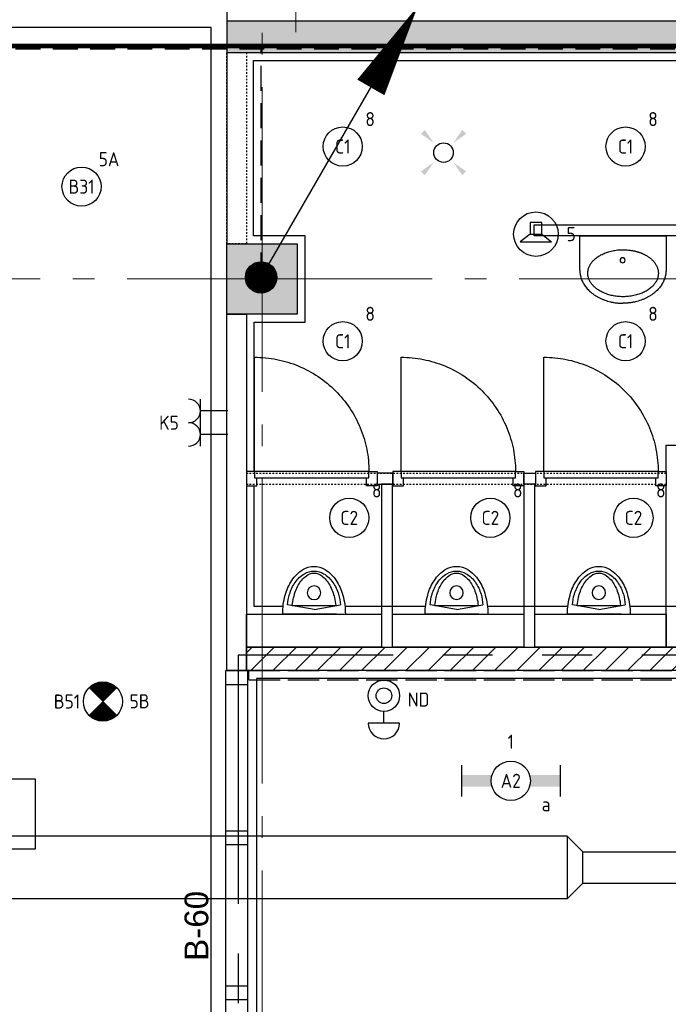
# Model space of a CAD drawing. Header units: millimetres. Extents: x -38031 to 123247, y -16330 to 129979.
# Tile 224 of 235: x 75314 to 79452, y 52565 to 58850. Entities that reach past the tile are written whole.
import ezdxf
from ezdxf.enums import TextEntityAlignment as Align

# ---------------------------------------------------------------- set-up
doc = ezdxf.new("R2010")
doc.units = ezdxf.units.MM
doc.header["$LTSCALE"] = 50
for name, pattern in [('E_GOOT3', [5, 4, -1]), ('HIDDEN', [9.525, 6.35, -3.175]), ('HIDDEN2', [4.7625, 3.175, -1.5875]), ('PHANTOM', [63.5, 31.75, -6.35, 6.35, -6.35, 6.35, -6.35]), ('STYLE_01', [0.41664, 0.20828, -0.20836]), ('STYLE_11', [5, 3.888855, -0.416718, 0.277786, -0.416641])]:
    doc.linetypes.add(name, pattern=pattern)
for name, color, linetype in [('AB$1A---_ATTRIB050', 8, 'Continuous'), ('AL$1A---_ALGEMEEN', 8, 'Continuous'), ('AM$1A---_ARCERING', 8, 'Continuous'), ('AT$1A---_TEKST100', 8, 'Continuous'), ('BOUWKUNDIG', 8, 'Continuous'), ('brandscheiding', 5, 'HIDDEN'), ('EL6121--', 3, 'Continuous'), ('EL6131--_KG', 3, 'Continuous'), ('EL6131--_WG', 3, 'Continuous'), ('EL6222--', 3, 'Continuous'), ('EL6311--', 3, 'Continuous'), ('EL6311--NV', 7, 'Continuous'), ('EL6421--', 3, 'Continuous'), ('Kastenscheiding', 4, 'PHANTOM')]:
    doc.layers.add(name, color=color, linetype=linetype)
doc.layers.add('stramien', color=1, linetype='STYLE_11', lineweight=15)
doc.styles.add('Arial', font='ARIAL.TTF')
doc.styles.add('BURO-018', font='iso.shx', dxfattribs={"height": 90})
doc.styles.get("Standard").update_dxf_attribs({"font": 'iso.shx'})

# ---------------------------------------------------------------- blocks, each defined once
blk = doc.blocks.new('E00411')
at = {"color": 0, "linetype": 'Continuous'}
blk.add_circle((0, 0), 1.25, dxfattribs=at)
for points in [[(-2.89, 2.4), (-2.4, 2.89), (-1.24, 1.24)], [(2.4, 2.89), (2.89, 2.4), (1.24, 1.24)], [(-2.4, -2.89), (-2.89, -2.4), (-1.24, -1.24)], [(2.89, -2.4), (2.4, -2.89), (1.24, -1.24)]]:
    blk.add_solid(points, dxfattribs=at)
at = {"color": 0, "linetype": 'Continuous', "style": 'BURO-018'}
for tag, p in [('E_GKAST', (0, 8)), ('E_GROEP', (0, 5)), ('E_SLET1', (4.5, 2)), ('E_GROEP', (0, 0)), ('E_GKAST', (0, 0))]:
    blk.add_attdef(tag, text='', height=1.8, dxfattribs=at).set_placement(p, align=Align.MIDDLE)
at = {"color": 0, "linetype": 'Continuous', "style": 'BURO-018', "flags": 1}
for tag, p in [('E_SGROEP', (4.5, 5)), ('E_MATCODE', (0, 0)), ('E_SGROEP', (0, 0))]:
    blk.add_attdef(tag, text='', height=1.8, dxfattribs=at).set_placement(p, align=Align.MIDDLE)
blk = doc.blocks.new('111410A')
at = {"color": 0, "linetype": 'Continuous'}
for p, q in [((-2, 6.5), (2, 6.5)), ((0, 6.5), (0, 5))]:
    blk.add_line(p, q, dxfattribs=at)
for radius in [2, 1]:
    blk.add_circle((0, 3), radius, dxfattribs=at)
blk.add_arc((0, 6.5), 2, 0, 180, dxfattribs=at)
at = {"color": 0, "linetype": 'Continuous', "style": 'BURO-018'}
for tag, p in [('E_SLET1', (0, 10.5)), ('E_GROEP', (0, 0)), ('E_GKAST', (0, 0))]:
    blk.add_attdef(tag, text='', height=1.8, dxfattribs=at).set_placement(p, align=Align.MIDDLE)
at = {"color": 0, "linetype": 'Continuous', "style": 'BURO-018', "flags": 1}
for tag in ['E_MATCODE', 'E_SGROEP']:
    blk.add_attdef(tag, text='', height=1.8, dxfattribs=at).set_placement((0, 0), align=Align.MIDDLE)
blk = doc.blocks.new('1115B3A')
at = {"color": 0, "linetype": 'Continuous'}
blk.add_circle((0, 0), 2.5, dxfattribs=at)
at = {"color": 0, "linetype": 'Continuous', "style": 'BURO-018'}
for tag, p in [('E_GKAST', (0, 8)), ('E_GROEP', (0, 5)), ('E_SGROEP', (4.5, 5)), ('E_ARMCODE', (0, 0)), ('E_SLET', (4.5, -1))]:
    blk.add_attdef(tag, text='', height=1.8, dxfattribs=at).set_placement(p, align=Align.MIDDLE)
blk = doc.blocks.new('E00018')
at = {"color": 0, "linetype": 'Continuous'}
for p, q in [((-1.77, -1.77), (1.77, 1.77)), ((1.77, -1.77), (-1.77, 1.77))]:
    blk.add_line(p, q, dxfattribs=at)
at = {"color": 0, "linetype": 'Continuous', "const_width": 2.5}
for points in [[(-0.88, 0.88, -0.198912), (0, 1.25, -0.198912), (0.88, 0.88, -1)], [(-0.88, -0.88, 0.198912), (0, -1.25, 0.198912), (0.88, -0.88, 1)]]:
    blk.add_lwpolyline(points, format="xyb", dxfattribs=at)
blk = doc.blocks.new('1115B3A-NO1')
at = {"color": 0, "linetype": 'Continuous'}
blk.add_circle((0, 0), 2.5, dxfattribs=at)
at = {"color": 0, "zscale": 100}
blk.add_blockref('E00018', (0, 0), dxfattribs=at)
at = {"color": 0, "linetype": 'Continuous', "style": 'BURO-018'}
for tag, p in [('E_GKAST', (0, 8)), ('E_GROEP', (0, 5)), ('E_SGROEP', (4.5, 5)), ('E_ARMCODE', (0, 0)), ('E_SLET', (4.5, -1))]:
    blk.add_attdef(tag, text='', height=1.8, dxfattribs=at).set_placement(p, align=Align.MIDDLE)
blk = doc.blocks.new('E00126')
at = {"color": 0, "linetype": 'Continuous'}
for p, q in [((-3, 4.5), (3, 4.5)), ((-1.5, 1), (-1.5, 4.5)), ((1.5, 1), (1.5, 4.5))]:
    blk.add_line(p, q, dxfattribs=at)
for centre in [(-1.5, 6), (1.5, 6)]:
    blk.add_arc(centre, 1.5, 180, 0, dxfattribs=at)
at = {"color": 0, "linetype": 'Continuous', "style": 'BURO-018'}
for tag, p in [('E_GKAST', (0, 11.5)), ('E_GROEP', (0, 8.5)), ('E_SGROEP', (4.5, 8.5))]:
    blk.add_attdef(tag, text='', height=1.8, dxfattribs=at).set_placement(p, align=Align.MIDDLE)
at = {"color": 0, "linetype": 'Continuous', "style": 'BURO-018', "flags": 1}
for tag, p in [('E_VERMCODE', (13, 8.5)), ('E_MATCODE', (0, 0))]:
    blk.add_attdef(tag, text='', height=1.8, dxfattribs=at).set_placement(p, align=Align.MIDDLE)
blk = doc.blocks.new('1115B6630')
at = {"color": 0}
for p, q in [((-6.3, 2), (-6.3, -2)), ((6.3, 2), (6.3, -2))]:
    blk.add_line(p, q, dxfattribs=at)
at = {"color": 0, "linetype": 'Continuous'}
blk.add_circle((0, 0), 2.5, dxfattribs=at)
at = {"color": 0}
for points in [[(-2.5, 0.75), (-6.3, 0.75), (-2.5, -0.75), (-6.3, -0.75)], [(2.5, 0.75), (6.3, 0.75), (2.5, -0.75), (6.3, -0.75)]]:
    blk.add_solid(points, dxfattribs=at)
at = {"color": 0, "linetype": 'Continuous', "style": 'BURO-018'}
for tag, p in [('E_GKAST', (0, 8)), ('E_GROEP', (0, 5)), ('E_SGROEP', (4.5, 5)), ('E_ARMCODE', (0, 0)), ('E_SLET', (4.5, -3))]:
    blk.add_attdef(tag, text='', height=1.8, dxfattribs=at).set_placement(p, align=Align.MIDDLE)
blk = doc.blocks.new('E-GK-VLP-190C864')
at = {"color": 0, "linetype": 'Continuous'}
for p, q in [((0, 200), (0, -200)), ((100, 100), (0, 200)), ((100, -100), (100, 100)), ((0, -200), (100, -100))]:
    blk.add_line(p, q, dxfattribs=at)
blk = doc.blocks.new('E-GK-GTC-C83C')
at = {"color": 0, "linetype": 'Continuous'}
for p, q in [((-0.5, 100), (0.5, 100)), ((-0.5, -100), (0.5, -100))]:
    blk.add_line(p, q, dxfattribs=at)
blk = doc.blocks.new('E-GK-GTC-1903C')
at = {"color": 0, "linetype": 'Continuous'}
for p, q in [((-0.5, 200), (0.5, 200)), ((-0.5, -200), (0.5, -200))]:
    blk.add_line(p, q, dxfattribs=at)
blk = doc.blocks.new('E00168')
at = {"color": 0, "linetype": 'Continuous'}
blk.add_line((0, 0), (5, 8.66), dxfattribs=at)
blk.add_lwpolyline([(5, 8.66, 0, 1, 0), (3.5, 6.062, 1, 1, 0)], format="xyseb", dxfattribs=at)
at = {"color": 0, "const_width": 0.5}
blk.add_lwpolyline([(-0.25, 0, 1), (0.25, 0, 1)], format="xyb", close=True, dxfattribs=at)
at = {"color": 0, "linetype": 'Continuous'}
blk.add_circle((0, 0), 0.5, dxfattribs=at)
blk = doc.blocks.new('E00497')
at = {"color": 0}
for p, q in [((0, 0.75), (1, 2)), ((1, -2), (1, 2)), ((0, 0.75), (-1.5, 0.75)), ((0, -0.75), (0, 0.75)), ((-1.5, -0.75), (0, -0.75)), ((0, -0.75), (1, -2))]:
    blk.add_line(p, q, dxfattribs=at)
blk.add_line((-1.5, 0.75), (-1.5, -0.75))
blk.add_circle((0, 0), 2.84, dxfattribs=at)
at = {"color": 0, "linetype": 'Continuous', "style": 'BURO-018'}
blk.add_attdef('E_TEXT1', text='', height=1.8, dxfattribs=at).set_placement((0, 4.5), align=Align.MIDDLE)
at = {"color": 0, "linetype": 'Continuous', "style": 'BURO-018', "flags": 1}
blk.add_attdef('E_MATCODE', text='', height=1.8, dxfattribs=at).set_placement((0, 0), align=Align.MIDDLE)
blk = doc.blocks.new('Group-18')
at = {"layer": 'AL$1A---_ALGEMEEN', "color": 0}
for points in [[(9324, 24400), (9324, 18294.6), (20174.1, 18294.6), (20174, 30225), (14974, 30225), (14974, 29018.4), (10580.9, 24400), (9324, 24400)], [(18569, 14159.8), (22210, 14184.7), (22210, 18095), (32974, 18095), (32974, 21045), (41833, 21045.2), (41833, 30015), (30374, 30015), (30374, 26070), (20463.1, 26070), (20463.1, 18095), (20774, 18095), (20774, 17545), (18570, 17544.8), (18569, 14159.8)]]:
    blk.add_lwpolyline(points, dxfattribs=at)
blk.add_lwpolyline([(20774, 28345), (20774, 28895), (20445.4, 28895), (20445.4, 30015), (27574, 30015), (27573.2, 28092.6), (27573.2, 26529.8), (20449, 26529.8), (20449, 28345)], close=True, dxfattribs=at)
blk = doc.blocks.new('32x_hout-mk 809s-p')
at = {"color": 0}
for points in [[(-20.7, -167), (-20.7, -100), (-110.7, -100), (-110.7, -167)], [(-110.7, -867), (-20.7, -867), (-20.7, -934), (-110.7, -934)]]:
    blk.add_wipeout(points, dxfattribs=at).dxf.layer = 'AL$1A---_ALGEMEEN'
at = {"layer": 'AL$1A---_ALGEMEEN', "color": 0}
for points in [[(-20.7, -167), (-20.7, -100), (-110.7, -100), (-110.7, -167)], [(709.1, -864.1), (708.4, -846.2), (707.3, -828.3), (705.8, -810.4), (703.8, -792.6), (701.4, -774.9), (698.5, -757.2), (695.3, -739.6), (691.6, -722.1), (687.4, -704.6), (682.8, -687.3), (677.9, -670.1), (672.4, -653), (666.6, -636.1), (660.4, -619.3), (653.7, -602.6), (646.7, -586.2), (639.2, -569.9), (631.3, -553.8), (623.1, -537.9), (614.5, -522.2), (605.4, -506.7), (596, -491.5), (586.3, -476.4), (576.1, -461.7), (565.6, -447.1), (554.8, -432.9), (543.6, -418.9), (532.1, -405.2), (520.2, -391.8), (508, -378.6), (495.5, -365.8), (482.7, -353.3), (469.5, -341.1), (456.1, -329.2), (442.4, -317.7), (428.4, -306.5), (414.2, -295.7), (399.6, -285.2), (384.9, -275), (369.8, -265.3), (354.6, -255.9), (339.1, -246.8), (323.4, -238.2), (307.5, -229.9), (291.4, -222.1), (275.1, -214.6), (258.7, -207.6), (242, -200.9), (225.2, -194.7), (208.3, -188.8), (191.2, -183.4), (174, -178.4), (156.7, -173.9), (139.2, -169.7), (121.7, -166), (104.1, -162.7), (86.4, -159.9), (68.7, -157.5), (50.8, -155.5), (33, -154), (15.1, -152.9), (-2.8, -152.2), (-20.7, -152), (-20.7, -882), (709.3, -882)], [(-110.7, -867), (-20.7, -867), (-20.7, -934), (-110.7, -934)]]:
    blk.add_lwpolyline(points, close=True, dxfattribs=at)
at = {"color": 0}
blk.add_wipeout([(-60.7, -152), (-20.7, -152), (-20.7, -882), (-60.7, -882)], dxfattribs=at).dxf.layer = 'AL$1A---_ALGEMEEN'
at = {"layer": 'AL$1A---_ALGEMEEN', "color": 0}
blk.add_lwpolyline([(-60.7, -152), (-20.7, -152), (-20.7, -882), (-60.7, -882)], close=True, dxfattribs=at)
blk = doc.blocks.new('urinoir 05 top')
at = {"color": 0}
blk.add_wipeout([(-200, 0), (-200, -1.9), (-200, -3.8), (-200, -5.8), (-199.9, -7.7), (-199.9, -9.6), (-199.9, -11.5), (-199.8, -13.4), (-199.7, -15.4), (-199.7, -17.3), (-199.6, -19.2), (-199.5, -21.1), (-199.4, -23), (-199.3, -25), (-199.2, -26.9), (-199.1, -28.8), (-199, -30.7), (-198.8, -32.6), (-198.7, -34.5), (-198.6, -36.5), (-198.4, -38.4), (-198.2, -40.3), (-198.1, -42.2), (-197.9, -44.1), (-197.7, -46), (-197.5, -47.9), (-197.3, -49.8), (-197.1, -51.8), (-196.9, -53.7), (-196.7, -55.6), (-196.4, -57.5), (-196.2, -59.4), (-195.9, -61.3), (-195.7, -63.2), (-195.4, -65.1), (-195.1, -67), (-194.9, -68.9), (-194.6, -70.8), (-194.3, -72.7), (-194, -74.6), (-193.6, -76.5), (-193.3, -78.4), (-193, -80.3), (-192.7, -82.2), (-192.3, -84.1), (-192, -85.9), (-191.6, -87.8), (-191.2, -89.7), (-190.9, -91.6), (-190.5, -93.5), (-190.1, -95.4), (-189.7, -97.2), (-189.3, -99.1), (-188.9, -101), (-188.4, -102.9), (-188, -104.7), (-187.6, -106.6), (-187.1, -108.5), (-186.7, -110.3), (-186.2, -112.2), (-185.7, -114.1), (-185.3, -115.9), (-184.8, -117.8), (-184.3, -119.6), (-183.8, -121.5), (-183.4, -123.1), (-182.9, -124.6), (-182.5, -126.2), (-182, -127.7), (-181.6, -129.3), (-181.1, -130.8), (-180.6, -132.4), (-180.1, -133.9), (-179.7, -135.5), (-179.2, -137), (-178.7, -138.6), (-178.1, -140.1), (-177.6, -141.6), (-177.1, -143.2), (-176.6, -144.7), (-176, -146.2), (-175.5, -147.7), (-174.9, -149.3), (-174.3, -150.8), (-173.8, -152.3), (-173.2, -153.8), (-172.6, -155.3), (-172, -156.8), (-171.4, -158.3), (-170.8, -159.8), (-170.2, -161.3), (-169.6, -162.8), (-168.9, -164.3), (-168.3, -165.8), (-167.6, -167.3), (-167, -168.8), (-166.3, -170.3), (-165.7, -171.7), (-165, -173.2), (-164.3, -174.7), (-163.6, -176.1), (-162.9, -177.6), (-162.2, -179.1), (-161.5, -180.5), (-160.8, -182), (-160, -183.4), (-159.3, -184.9), (-158.6, -186.3), (-157.8, -187.7), (-157.1, -189.2), (-156.3, -190.6), (-155.5, -192), (-154.8, -193.5), (-154, -194.9), (-153.2, -196.3), (-152.4, -197.7), (-151.6, -199.1), (-150.8, -200.5), (-150, -201.9), (-149.1, -203.3), (-148.3, -204.7), (-147.5, -206.1), (-146.6, -207.5), (-145.8, -208.8), (-144.9, -210.2), (-144.1, -211.6), (-143.2, -213), (-142.3, -214.3), (-141.4, -215.7), (-141.4, -215.7), (-140.6, -217), (-139.7, -218.2), (-138.8, -219.5), (-138, -220.8), (-137.1, -222), (-136.2, -223.3), (-135.3, -224.6), (-134.4, -225.8), (-133.5, -227), (-132.5, -228.3), (-131.6, -229.5), (-130.7, -230.7), (-129.7, -231.9), (-128.8, -233.1), (-127.8, -234.3), (-126.8, -235.5), (-125.8, -236.7), (-124.9, -237.9), (-123.9, -239.1), (-122.9, -240.2), (-121.8, -241.4), (-120.8, -242.6), (-119.8, -243.7), (-118.8, -244.8), (-117.7, -246), (-116.7, -247.1), (-115.6, -248.2), (-114.5, -249.3), (-113.5, -250.4), (-112.4, -251.5), (-111.3, -252.6), (-110.2, -253.7), (-109.1, -254.8), (-108, -255.9), (-106.9, -256.9), (-105.8, -258), (-104.6, -259), (-103.5, -260.1), (-102.4, -261.1), (-101.2, -262.1), (-100, -263.1), (-98.9, -264.1), (-97.7, -265.1), (-96.5, -266.1), (-95.3, -267.1), (-94.2, -268.1), (-93, -269.1), (-91.8, -270), (-90.5, -271), (-89.3, -271.9), (-88.1, -272.8), (-86.9, -273.8), (-85.6, -274.7), (-84.4, -275.6), (-83.2, -276.5), (-81.9, -277.4), (-80.6, -278.3), (-79.4, -279.2), (-78.1, -280), (-76.8, -280.9), (-75.5, -281.8), (-74.3, -282.6), (-73, -283.4), (-71.7, -284.3), (-71.7, -284.3), (-71.6, -284.3), (-70.6, -284.9), (-69.6, -285.5), (-68.6, -286.1), (-67.6, -286.7), (-66.6, -287.3), (-65.5, -287.9), (-64.5, -288.5), (-63.5, -289), (-62.4, -289.6), (-61.4, -290.1), (-60.3, -290.7), (-59.3, -291.2), (-58.2, -291.7), (-57.2, -292.2), (-56.1, -292.7), (-55, -293.2), (-53.9, -293.7), (-52.8, -294.2), (-51.8, -294.6), (-50.7, -295.1), (-49.6, -295.5), (-48.5, -295.9), (-47.4, -296.4), (-46.3, -296.8), (-45.2, -297.2), (-44, -297.6), (-42.9, -298), (-41.8, -298.3), (-40.7, -298.7), (-39.6, -299), (-38.4, -299.4), (-37.3, -299.7), (-36.2, -300), (-35, -300.4), (-33.9, -300.7), (-32.7, -300.9), (-31.6, -301.2), (-30.4, -301.5), (-29.3, -301.8), (-28.1, -302), (-27, -302.3), (-25.8, -302.5), (-24.7, -302.7), (-23.5, -302.9), (-22.3, -303.1), (-21.2, -303.3), (-20, -303.5), (-18.8, -303.7), (-17.7, -303.8), (-16.5, -304), (-15.3, -304.1), (-14.2, -304.3), (-13, -304.4), (-11.8, -304.5), (-10.6, -304.6), (-9.4, -304.7), (-8.3, -304.7), (-7.1, -304.8), (-5.9, -304.9), (-4.7, -304.9), (-3.6, -305), (-2.4, -305), (-1.2, -305), (0, -305), (0, -305), (0, -305), (1.2, -305), (2.4, -305), (3.6, -305), (4.7, -304.9), (5.9, -304.9), (7.1, -304.8), (8.3, -304.7), (9.4, -304.7), (10.6, -304.6), (11.8, -304.5), (13, -304.4), (14.2, -304.3), (15.3, -304.1), (16.5, -304), (17.7, -303.8), (18.8, -303.7), (20, -303.5), (21.2, -303.3), (22.3, -303.1), (23.5, -302.9), (24.7, -302.7), (25.8, -302.5), (27, -302.3), (28.1, -302), (29.3, -301.8), (30.4, -301.5), (31.6, -301.2), (32.7, -300.9), (33.9, -300.7), (35, -300.4), (36.2, -300), (37.3, -299.7), (38.4, -299.4), (39.6, -299), (40.7, -298.7), (41.8, -298.3), (42.9, -298), (44, -297.6), (45.2, -297.2), (46.3, -296.8), (47.4, -296.4), (48.5, -295.9), (49.6, -295.5), (50.7, -295.1), (51.8, -294.6), (52.8, -294.2), (53.9, -293.7), (55, -293.2), (56.1, -292.7), (57.2, -292.2), (58.2, -291.7), (59.3, -291.2), (60.3, -290.7), (61.4, -290.1), (62.4, -289.6), (63.5, -289), (64.5, -288.5), (65.5, -287.9), (66.6, -287.3), (67.6, -286.7), (68.6, -286.1), (69.6, -285.5), (70.6, -284.9), (71.6, -284.3), (71.7, -284.3), (71.7, -284.3), (73, -283.4), (74.3, -282.6), (75.5, -281.8), (76.8, -280.9), (78.1, -280), (79.4, -279.2), (80.6, -278.3), (81.9, -277.4), (83.2, -276.5), (84.4, -275.6), (85.6, -274.7), (86.9, -273.8), (88.1, -272.8), (89.3, -271.9), (90.5, -271), (91.8, -270), (93, -269.1), (94.2, -268.1), (95.3, -267.1), (96.5, -266.1), (97.7, -265.1), (98.9, -264.1), (100, -263.1), (101.2, -262.1), (102.4, -261.1), (103.5, -260.1), (104.6, -259), (105.8, -258), (106.9, -256.9), (108, -255.9), (109.1, -254.8), (110.2, -253.7), (111.3, -252.6), (112.4, -251.5), (113.5, -250.4), (114.5, -249.3), (115.6, -248.2), (116.7, -247.1), (117.7, -246), (118.8, -244.8), (119.8, -243.7), (120.8, -242.6), (121.8, -241.4), (122.9, -240.2), (123.9, -239.1), (124.9, -237.9), (125.8, -236.7), (126.8, -235.5), (127.8, -234.3), (128.8, -233.1), (129.7, -231.9), (130.7, -230.7), (131.6, -229.5), (132.5, -228.3), (133.5, -227), (134.4, -225.8), (135.3, -224.6), (136.2, -223.3), (137.1, -222), (138, -220.8), (138.8, -219.5), (139.7, -218.2), (140.6, -217), (141.4, -215.7), (141.4, -215.7), (142.3, -214.3), (143.2, -213), (144.1, -211.6), (144.9, -210.2), (145.8, -208.8), (146.6, -207.5), (147.5, -206.1), (148.3, -204.7), (149.1, -203.3), (150, -201.9), (150.8, -200.5), (151.6, -199.1), (152.4, -197.7), (153.2, -196.3), (154, -194.9), (154.8, -193.5), (155.5, -192), (156.3, -190.6), (157.1, -189.2), (157.8, -187.7), (158.6, -186.3), (159.3, -184.9), (160, -183.4), (160.8, -182), (161.5, -180.5), (162.2, -179.1), (162.9, -177.6), (163.6, -176.1), (164.3, -174.7), (165, -173.2), (165.7, -171.7), (166.3, -170.3), (167, -168.8), (167.6, -167.3), (168.3, -165.8), (168.9, -164.3), (169.6, -162.8), (170.2, -161.3), (170.8, -159.8), (171.4, -158.3), (172, -156.8), (172.6, -155.3), (173.2, -153.8), (173.8, -152.3), (174.3, -150.8), (174.9, -149.3), (175.5, -147.7), (176, -146.2), (176.6, -144.7), (177.1, -143.2), (177.6, -141.6), (178.1, -140.1), (178.7, -138.6), (179.2, -137), (179.7, -135.5), (180.1, -133.9), (180.6, -132.4), (181.1, -130.8), (181.6, -129.3), (182, -127.7), (182.5, -126.2), (182.9, -124.6), (183.4, -123.1), (183.8, -121.5), (184.3, -119.6), (184.8, -117.8), (185.3, -115.9), (185.7, -114.1), (186.2, -112.2), (186.7, -110.3), (187.1, -108.5), (187.6, -106.6), (188, -104.7), (188.4, -102.9), (188.9, -101), (189.3, -99.1), (189.7, -97.2), (190.1, -95.4), (190.5, -93.5), (190.9, -91.6), (191.2, -89.7), (191.6, -87.8), (192, -85.9), (192.3, -84.1), (192.7, -82.2), (193, -80.3), (193.3, -78.4), (193.6, -76.5), (194, -74.6), (194.3, -72.7), (194.6, -70.8), (194.9, -68.9), (195.1, -67), (195.4, -65.1), (195.7, -63.2), (195.9, -61.3), (196.2, -59.4), (196.4, -57.5), (196.7, -55.6), (196.9, -53.7), (197.1, -51.8), (197.3, -49.8), (197.5, -47.9), (197.7, -46), (197.9, -44.1), (198.1, -42.2), (198.2, -40.3), (198.4, -38.4), (198.6, -36.5), (198.7, -34.5), (198.8, -32.6), (199, -30.7), (199.1, -28.8), (199.2, -26.9), (199.3, -25), (199.4, -23), (199.5, -21.1), (199.6, -19.2), (199.7, -17.3), (199.7, -15.4), (199.8, -13.4), (199.9, -11.5), (199.9, -9.6), (199.9, -7.7), (200, -5.8), (200, -3.8), (200, -1.9), (200, 0)], dxfattribs=at).dxf.layer = 'AL$1A---_ALGEMEEN'
at = {"layer": 'AL$1A---_ALGEMEEN', "color": 0}
for p, q in [((142.5, 0), (-200, 0)), ((-200, 0), (200, 0)), ((0, -30), (-168.7, -60)), ((-138.6, -54.6), (138.6, -54.6)), ((0, -30), (168.7, -60))]:
    blk.add_line(p, q, dxfattribs=at)
at = {"layer": 'AL$1A---_ALGEMEEN', "color": 0, "flags": 128}
for points in [[(-200, 0, 0.066414), (-183.8, -121.5, 0.078981), (-141.4, -215.7), (-141.4, -215.7, 0.107125), (-71.7, -284.3), (-71.7, -284.3), (-71.6, -284.3, 0.141741), (0, -305), (0, -305), (0, -305, 0.141741), (71.6, -284.3), (71.7, -284.3), (71.7, -284.3, 0.107125), (141.4, -215.7), (141.4, -215.7, 0.078974), (183.8, -121.5, 0.066411), (200, 0)], [(-168.7, -60), (-168.7, -60, 0.048607), (-156.3, -127.2), (-156.3, -127.2, 0.081914), (-120.2, -203.2, 0.106907), (-61.5, -258), (-61.5, -258, 0.135353), (0, -275), (0, -275), (0, -275, 0.135353), (61.5, -258), (61.5, -258, 0.106909), (120.2, -203.2, 0.081926), (156.3, -127.2), (156.3, -127.2, 0.048607), (168.7, -60), (168.7, -60)], [(-138.6, -54.6), (-138.6, -54.7, 0.026724), (-130, -105.5), (-130, -105.5, 0.069012), (-100.2, -185.2, 0.10577), (-48.8, -245.4), (-48.8, -245.4, 0.164787), (0, -261.9), (0, -261.9), (0, -261.9, 0.164787), (48.8, -245.4), (48.8, -245.4, 0.105783), (100.2, -185.2), (100.2, -185.2, 0.068952), (130, -105.5), (130, -105.5, 0.026825), (138.6, -54.6)]]:
    blk.add_lwpolyline(points, format="xyb", dxfattribs=at)
at = {"layer": 'AL$1A---_ALGEMEEN', "color": 0}
blk.add_circle((0, -136.9), 43.5, dxfattribs=at)
blk = doc.blocks.new('65-B60')
at = {"layer": 'AT$1A---_TEKST100', "insert": (-215.5, 80.6), "char_height": 151.525, "attachment_point": 1, "line_spacing_factor": 0.967741, "style": 'Arial'}
blk.add_mtext('{\\C256;\\lB-60}', dxfattribs=at)
blk = doc.blocks.new('32x_hout-mk 867-p')
at = {"layer": 'AL$1A---_ALGEMEEN', "color": 0}
blk.add_lwpolyline([(1, 8082.5), (140, 8082.5), (140, 7.5), (1, 7.5)], close=True, dxfattribs=at)
at = {"layer": 'AL$1A---_ALGEMEEN', "color": 0, "rotation": 90}
blk.add_blockref('65-B60', (-181, 6444.7), dxfattribs=at)
at = {"color": 0}
for points in [[(1, 8082.5), (140, 8082.5), (140, 7992.5), (1, 7992.5)], [(1, 7060), (140, 7060), (140, 6970), (1, 6970)], [(1, 6070), (140, 6070), (140, 5980), (1, 5980)]]:
    blk.add_wipeout(points, dxfattribs=at).dxf.layer = 'AL$1A---_ALGEMEEN'
at = {"layer": 'AL$1A---_ALGEMEEN', "color": 0}
for points in [[(1, 8082.5), (140, 8082.5), (140, 7992.5), (1, 7992.5)], [(1, 7060), (140, 7060), (140, 6970), (1, 6970)], [(1, 6070), (140, 6070), (140, 5980), (1, 5980)]]:
    blk.add_lwpolyline(points, close=True, dxfattribs=at)
blk = doc.blocks.new('peilmaat plg klein')
at = {"layer": 'AL$1A---_ALGEMEEN', "color": 0, "flags": 1}
for tag, p in [('onderdeel', (-750, -634.1)), ('patchnr', (-750, -1043.2)), ('toestelnr', (-750, -1452.3))]:
    blk.add_attdef(tag, p, '', height=227.3, dxfattribs=at)
at = {"color": 0}
blk.add_wipeout([(-750, 225), (750, 225), (750, -225), (-750, -225)], dxfattribs=at).dxf.layer = 'AL$1A---_ALGEMEEN'
at = {"layer": 'AL$1A---_ALGEMEEN', "color": 0}
blk.add_lwpolyline([(-750, 225), (750, 225), (750, -225), (-750, -225)], close=True, dxfattribs=at)
at = {"layer": 'AL$1A---_ALGEMEEN', "color": 0, "style": 'Arial'}
blk.add_attdef('peil', text='', height=227.3, dxfattribs=at).set_placement((0, 141.2), align=Align.TOP_CENTER)
blk = doc.blocks.new('wastafel  430 x 550')
at = {"color": 0}
blk.add_wipeout([(0, -218.4), (275, -218.4), (275, -220.2), (275, -222), (274.9, -223.7), (274.9, -225.5), (274.8, -227.2), (274.7, -229), (274.6, -230.7), (274.4, -232.5), (274.3, -234.2), (274.1, -236), (273.9, -237.7), (273.7, -239.4), (273.5, -241.1), (273.2, -242.9), (273, -244.6), (272.7, -246.3), (272.4, -248), (272.1, -249.7), (271.8, -251.4), (271.4, -253.1), (271, -254.8), (270.6, -256.5), (270.2, -258.2), (269.8, -259.9), (269.4, -261.6), (268.9, -263.2), (268.4, -264.9), (267.9, -266.6), (267.4, -268.2), (266.9, -269.9), (266.4, -271.6), (265.8, -273.2), (265.2, -274.9), (264.6, -276.5), (264, -278.2), (263.3, -279.8), (262.7, -281.4), (262, -283.1), (261.3, -284.7), (260.6, -286.3), (259.9, -287.9), (259.1, -289.6), (258.4, -291.2), (257.6, -292.8), (256.8, -294.4), (256, -296), (255.1, -297.6), (254.3, -299.2), (253.4, -300.8), (252.5, -302.4), (251.6, -303.9), (250.7, -305.5), (249.7, -307.1), (248.8, -308.7), (247.8, -310.3), (246.8, -311.8), (245.8, -313.4), (244.7, -314.9), (243.7, -316.5), (242.6, -318), (241.5, -319.6), (240.4, -321.1), (239.3, -322.7), (238.2, -324.2), (237, -325.7), (235.8, -327.3), (234.6, -328.8), (233.4, -330.3), (232.2, -331.8), (231, -333.2), (229.8, -334.7), (228.5, -336.2), (227.3, -337.6), (226, -339), (224.7, -340.5), (223.4, -341.9), (222.1, -343.3), (220.7, -344.7), (219.4, -346.1), (218, -347.5), (216.7, -348.8), (215.3, -350.2), (213.9, -351.5), (212.5, -352.9), (211.1, -354.2), (209.6, -355.5), (208.2, -356.8), (206.7, -358.1), (205.3, -359.4), (203.8, -360.7), (202.3, -361.9), (200.8, -363.2), (199.2, -364.4), (197.7, -365.7), (196.1, -366.9), (194.6, -368.1), (193, -369.3), (191.4, -370.5), (189.8, -371.7), (188.2, -372.9), (186.5, -374), (184.9, -375.2), (183.2, -376.3), (181.6, -377.5), (179.9, -378.6), (178.2, -379.7), (176.5, -380.8), (174.7, -381.9), (173, -383), (171.3, -384.1), (169.5, -385.1), (167.7, -386.2), (165.9, -387.2), (164.1, -388.3), (162.3, -389.3), (160.5, -390.3), (158.6, -391.3), (156.8, -392.3), (154.9, -393.3), (153, -394.2), (151.1, -395.2), (149.2, -396.2), (147.3, -397.1), (145.4, -398), (143.4, -399), (141.5, -399.9), (139.5, -400.8), (137.5, -401.7), (135.5, -402.5), (133.5, -403.4), (131.5, -404.3), (129.5, -405.1), (127.5, -405.9), (125.4, -406.7), (123.4, -407.5), (121.4, -408.3), (119.4, -409.1), (117.3, -409.8), (115.3, -410.6), (113.2, -411.3), (111.2, -412), (109.1, -412.7), (107, -413.4), (105, -414.1), (102.9, -414.7), (100.8, -415.4), (98.7, -416), (96.7, -416.6), (94.6, -417.2), (92.5, -417.8), (90.4, -418.4), (88.3, -418.9), (86.1, -419.5), (84, -420), (81.9, -420.5), (79.8, -421), (77.6, -421.5), (75.5, -422), (73.4, -422.5), (71.2, -422.9), (69.1, -423.3), (66.9, -423.8), (64.8, -424.2), (62.6, -424.6), (60.4, -425), (58.2, -425.3), (56.1, -425.7), (53.9, -426), (51.7, -426.3), (49.5, -426.7), (47.3, -426.9), (45.1, -427.2), (42.9, -427.5), (40.7, -427.8), (38.5, -428), (36.2, -428.2), (34, -428.4), (31.8, -428.6), (29.5, -428.8), (27.3, -429), (25, -429.2), (22.8, -429.3), (20.5, -429.4), (18.3, -429.6), (16, -429.7), (13.7, -429.8), (11.5, -429.8), (9.2, -429.9), (6.9, -429.9), (4.6, -430), (2.3, -430), (0, -430)], dxfattribs=at).dxf.layer = 'AL$1A---_ALGEMEEN'
at = {"layer": 'AL$1A---_ALGEMEEN', "color": 0}
blk.add_open_spline([(275, -218.4), (275, -275.1), (201.3, -373.3), (73.7, -430), (0, -430)], degree=2, dxfattribs=at)
at = {"color": 0}
blk.add_wipeout([(275, -218.4), (275, 0), (-275, 0), (-275, -218.4)], dxfattribs=at).dxf.layer = 'AL$1A---_ALGEMEEN'
at = {"layer": 'AL$1A---_ALGEMEEN', "color": 0}
blk.add_lwpolyline([(275, -218.4), (275, 0), (-275, 0), (-275, -218.4)], dxfattribs=at)
at = {"color": 0}
blk.add_wipeout([(0, -218.4), (-275, -218.4), (-275, -220.2), (-275, -222), (-274.9, -223.7), (-274.9, -225.5), (-274.8, -227.2), (-274.7, -229), (-274.6, -230.7), (-274.4, -232.5), (-274.3, -234.2), (-274.1, -236), (-273.9, -237.7), (-273.7, -239.4), (-273.5, -241.1), (-273.2, -242.9), (-273, -244.6), (-272.7, -246.3), (-272.4, -248), (-272.1, -249.7), (-271.8, -251.4), (-271.4, -253.1), (-271, -254.8), (-270.6, -256.5), (-270.2, -258.2), (-269.8, -259.9), (-269.4, -261.6), (-268.9, -263.2), (-268.4, -264.9), (-267.9, -266.6), (-267.4, -268.2), (-266.9, -269.9), (-266.4, -271.6), (-265.8, -273.2), (-265.2, -274.9), (-264.6, -276.5), (-264, -278.2), (-263.3, -279.8), (-262.7, -281.4), (-262, -283.1), (-261.3, -284.7), (-260.6, -286.3), (-259.9, -287.9), (-259.1, -289.6), (-258.4, -291.2), (-257.6, -292.8), (-256.8, -294.4), (-256, -296), (-255.1, -297.6), (-254.3, -299.2), (-253.4, -300.8), (-252.5, -302.4), (-251.6, -303.9), (-250.7, -305.5), (-249.7, -307.1), (-248.8, -308.7), (-247.8, -310.3), (-246.8, -311.8), (-245.8, -313.4), (-244.7, -314.9), (-243.7, -316.5), (-242.6, -318), (-241.5, -319.6), (-240.4, -321.1), (-239.3, -322.7), (-238.2, -324.2), (-237, -325.7), (-235.8, -327.3), (-234.6, -328.8), (-233.4, -330.3), (-232.2, -331.8), (-231, -333.2), (-229.8, -334.7), (-228.5, -336.2), (-227.3, -337.6), (-226, -339), (-224.7, -340.5), (-223.4, -341.9), (-222.1, -343.3), (-220.7, -344.7), (-219.4, -346.1), (-218, -347.5), (-216.7, -348.8), (-215.3, -350.2), (-213.9, -351.5), (-212.5, -352.9), (-211.1, -354.2), (-209.6, -355.5), (-208.2, -356.8), (-206.7, -358.1), (-205.3, -359.4), (-203.8, -360.7), (-202.3, -361.9), (-200.8, -363.2), (-199.2, -364.4), (-197.7, -365.7), (-196.1, -366.9), (-194.6, -368.1), (-193, -369.3), (-191.4, -370.5), (-189.8, -371.7), (-188.2, -372.9), (-186.5, -374), (-184.9, -375.2), (-183.2, -376.3), (-181.6, -377.5), (-179.9, -378.6), (-178.2, -379.7), (-176.5, -380.8), (-174.7, -381.9), (-173, -383), (-171.3, -384.1), (-169.5, -385.1), (-167.7, -386.2), (-165.9, -387.2), (-164.1, -388.3), (-162.3, -389.3), (-160.5, -390.3), (-158.6, -391.3), (-156.8, -392.3), (-154.9, -393.3), (-153, -394.2), (-151.1, -395.2), (-149.2, -396.2), (-147.3, -397.1), (-145.4, -398), (-143.4, -399), (-141.5, -399.9), (-139.5, -400.8), (-137.5, -401.7), (-135.5, -402.5), (-133.5, -403.4), (-131.5, -404.3), (-129.5, -405.1), (-127.5, -405.9), (-125.4, -406.7), (-123.4, -407.5), (-121.4, -408.3), (-119.4, -409.1), (-117.3, -409.8), (-115.3, -410.6), (-113.2, -411.3), (-111.2, -412), (-109.1, -412.7), (-107, -413.4), (-105, -414.1), (-102.9, -414.7), (-100.8, -415.4), (-98.7, -416), (-96.7, -416.6), (-94.6, -417.2), (-92.5, -417.8), (-90.4, -418.4), (-88.3, -418.9), (-86.1, -419.5), (-84, -420), (-81.9, -420.5), (-79.8, -421), (-77.6, -421.5), (-75.5, -422), (-73.4, -422.5), (-71.2, -422.9), (-69.1, -423.3), (-66.9, -423.8), (-64.8, -424.2), (-62.6, -424.6), (-60.4, -425), (-58.2, -425.3), (-56.1, -425.7), (-53.9, -426), (-51.7, -426.3), (-49.5, -426.7), (-47.3, -426.9), (-45.1, -427.2), (-42.9, -427.5), (-40.7, -427.8), (-38.5, -428), (-36.2, -428.2), (-34, -428.4), (-31.8, -428.6), (-29.5, -428.8), (-27.3, -429), (-25, -429.2), (-22.8, -429.3), (-20.5, -429.4), (-18.3, -429.6), (-16, -429.7), (-13.7, -429.8), (-11.5, -429.8), (-9.2, -429.9), (-6.9, -429.9), (-4.6, -430), (-2.3, -430), (0, -430)], dxfattribs=at).dxf.layer = 'AL$1A---_ALGEMEEN'
at = {"layer": 'AL$1A---_ALGEMEEN', "color": 0}
blk.add_open_spline([(-275, -218.4), (-275, -275.1), (-201.3, -373.3), (-73.7, -430), (0, -430)], degree=2, dxfattribs=at)
at = {"color": 0}
blk.add_wipeout([(-0.9, -388.4), (-23, -387.7), (-44.8, -385.5), (-66.3, -382), (-87, -377), (-107, -370.7), (-125.9, -363.1), (-143.7, -354.4), (-160, -344.5), (-174.9, -333.6), (-188, -321.8), (-199.4, -309.1), (-208.8, -295.8), (-216.3, -282), (-221.6, -267.7), (-224.9, -253.1), (-225.9, -238.4), (-224.9, -223.7), (-221.6, -209.2), (-216.3, -194.9), (-208.8, -181), (-199.4, -167.7), (-188, -155.1), (-174.9, -143.3), (-160, -132.4), (-143.7, -122.5), (-125.9, -113.7), (-107, -106.1), (-87, -99.8), (-66.3, -94.9), (-44.8, -91.3), (-23, -89.1), (-0.9, -88.4), (21.1, -89.1), (43, -91.3), (64.4, -94.9), (85.2, -99.8), (105.1, -106.1), (124.1, -113.7), (141.8, -122.5), (158.2, -132.4), (173, -143.3), (186.1, -155.1), (197.5, -167.7), (206.9, -181), (214.4, -194.9), (219.7, -209.2), (223, -223.7), (224.1, -238.4), (223, -253.1), (219.7, -267.7), (214.4, -282), (206.9, -295.8), (197.5, -309.1), (186.1, -321.8), (173, -333.6), (158.2, -344.5), (141.8, -354.4), (124.1, -363.1), (105.1, -370.7), (85.2, -377), (64.4, -382), (43, -385.5), (21.1, -387.7)], dxfattribs=at).dxf.layer = 'AL$1A---_ALGEMEEN'
at = {"layer": 'AL$1A---_ALGEMEEN', "color": 0}
blk.add_open_spline([(-113.4, -108.5), (-61.2, -88.4), (59.3, -88.4), (163.8, -128.6), (224.1, -198.2), (224.1, -278.6), (163.8, -348.2), (59.3, -388.4), (-61.2, -388.4), (-165.7, -348.2), (-225.9, -278.6), (-225.9, -198.2), (-165.7, -128.6), (-113.4, -108.5)], degree=2, dxfattribs=at)
at = {"color": 0}
blk.add_wipeout([(2, -172), (0.4, -171.9), (-1.1, -171.7), (-2.6, -171.3), (-4.1, -170.8), (-5.5, -170.1), (-6.9, -169.3), (-8.2, -168.4), (-9.3, -167.3), (-10.4, -166.2), (-11.3, -164.9), (-12.1, -163.5), (-12.8, -162.1), (-13.3, -160.6), (-13.7, -159.1), (-13.9, -157.6), (-14, -156), (-13.9, -154.4), (-13.7, -152.9), (-13.3, -151.4), (-12.8, -149.9), (-12.1, -148.5), (-11.3, -147.1), (-10.4, -145.8), (-9.3, -144.7), (-8.2, -143.6), (-6.9, -142.7), (-5.5, -141.9), (-4.1, -141.2), (-2.6, -140.7), (-1.1, -140.3), (0.4, -140.1), (2, -140), (3.6, -140.1), (5.1, -140.3), (6.6, -140.7), (8.1, -141.2), (9.5, -141.9), (10.9, -142.7), (12.2, -143.6), (13.3, -144.7), (14.4, -145.8), (15.3, -147.1), (16.1, -148.5), (16.8, -149.9), (17.3, -151.4), (17.7, -152.9), (17.9, -154.4), (18, -156), (17.9, -157.6), (17.7, -159.1), (17.3, -160.6), (16.8, -162.1), (16.1, -163.5), (15.3, -164.9), (14.4, -166.2), (13.3, -167.3), (12.2, -168.4), (10.9, -169.3), (9.5, -170.1), (8.1, -170.8), (6.6, -171.3), (5.1, -171.7), (3.6, -171.9)], dxfattribs=at).dxf.layer = 'AL$1A---_ALGEMEEN'
at = {"layer": 'AL$1A---_ALGEMEEN', "color": 0, "flags": 128}
blk.add_lwpolyline([(-14, -156, -0.414214), (2, -140, -0.414214), (18, -156, -0.414214), (2, -172, -0.414214)], format="xyb", close=True, dxfattribs=at)
blk = doc.blocks.new('Group-117')
at = {"layer": 'AL$1A---_ALGEMEEN', "color": 0}
for p in [(24514, 28895), (25264, 28895)]:
    blk.add_blockref('wastafel  430 x 550', p, dxfattribs=at)
at = {"color": 0}
blk.add_wipeout([(23989, 28895), (24059, 28895), (24059, 26270), (23989, 26270)], dxfattribs=at).dxf.layer = 'AL$1A---_ALGEMEEN'
at = {"layer": 'AL$1A---_ALGEMEEN', "color": 0}
blk.add_lwpolyline([(23989, 28895), (24059, 28895), (24059, 26270), (23989, 26270)], close=True, dxfattribs=at)
at = {"color": 0}
blk.add_wipeout([(22234, 28965), (25814, 28965), (25814, 28895), (22234, 28895)], dxfattribs=at).dxf.layer = 'AL$1A---_ALGEMEEN'
at = {"layer": 'AL$1A---_ALGEMEEN', "color": 0}
blk.add_lwpolyline([(22234, 28965), (25814, 28965), (25814, 28895), (22234, 28895)], close=True, dxfattribs=at)
at = {"layer": 'AL$1A---_ALGEMEEN', "color": 0, "xscale": -1}
for p in [(22801.258, 28895), (23551.258, 28895)]:
    blk.add_blockref('wastafel  430 x 550', p, dxfattribs=at)
blk = doc.blocks.new('200254 W 210 11-06-2007')
at = {"layer": 'AM$1A---_ARCERING', "linetype": 'Continuous', "lineweight": 0}
for points in [[(40436, 33652.4), (43977, 33652.4), (43977, 33852.4), (40436, 33852.4)], [(40436, 32432.4), (40886, 32432.4), (40886, 31982.4), (40436, 31982.4)]]:
    blk.add_hatch(color=256, dxfattribs=at).paths.add_polyline_path(points)
at = {"layer": 'AL$1A---_ALGEMEEN'}
blk.add_line((40437.3, 35712.4), (40436, 32432.4), dxfattribs=at)
for points in [[(40436, 33652.4), (43977, 33652.4), (43977, 33852.4), (40436, 33852.4)], [(40436, 32432.4), (40886, 32432.4), (40886, 31982.4), (40436, 31982.4)], [(43310, 31077.3), (43310, 29857.7), (43240, 29857.7), (43240, 31147.3), (43329, 31147.3), (43329, 31077.3)], [(40561, 30067.4), (41424, 30067.4), (41424, 29857.4), (40561, 29857.4)], [(41494, 30067.7), (42332, 30067.7), (42332, 29857.7), (41494, 29857.7)], [(42402, 30067.7), (43240, 30067.7), (43240, 29857.7), (42402, 29857.7)]]:
    blk.add_lwpolyline(points, close=True, dxfattribs=at)
at = {"layer": 'AL$1A---_ALGEMEEN', "linetype": 'STYLE_01'}
blk.add_lwpolyline([(40436, 33652.4), (40561, 33652.4), (40561, 32432.4), (40436, 32432.4)], close=True, dxfattribs=at)
at = {"layer": 'stramien', "ltscale": 10}
blk.add_line((40876, 33782.4), (40876, 37704.6), dxfattribs=at)
at = {"layer": 'AL$1A---_ALGEMEEN'}
blk.add_blockref('Group-18', (20162, 3587.4), dxfattribs=at)
at = {"layer": 'AL$1A---_ALGEMEEN', "xscale": -1}
for name, p, rotation in [('32x_hout-mk 809s-p', (41495, 30998.2), 270), ('32x_hout-mk 809s-p', (42430, 30998.4), 270), ('32x_hout-mk 809s-p', (43340, 30998.4), 270), ('urinoir 05 top', (40992.5, 30067.4), 180), ('urinoir 05 top', (41901.5, 30067.7), 180), ('urinoir 05 top', (42809.5, 30067.7), 180)]:
    blk.add_blockref(name, p, dxfattribs=dict(at, rotation=rotation))
at = {"layer": 'AL$1A---_ALGEMEEN'}
ref = blk.add_blockref('peilmaat plg klein', (38464.5, 28791.7), dxfattribs=at)
ref.add_attrib('peil', 'P = 0', dxfattribs={"layer": 'AB$1A---_ATTRIB050', "height": 227.29, "style": 'Arial'}).set_placement((38464.5, 28932.9), align=Align.TOP_CENTER)
for points in [[(40436, 31982.4), (40561, 31982.4), (40561, 29707.4), (40436, 29707.4)], [(41395, 30967.7), (41395, 30897.7), (41496, 30897.7), (41496, 30967.7)], [(41494, 30897.7), (41424, 30897.7), (41424, 29857.7), (41494, 29857.7)], [(42402, 30897.7), (42332, 30897.7), (42332, 29857.7), (42402, 29857.7)]]:
    blk.add_lwpolyline(points, close=True, dxfattribs=at)
at = {"layer": 'stramien', "ltscale": 10}
blk.add_line((40661, -41013.6), (40661, 36216.4), dxfattribs=at)
at = {"layer": 'AL$1A---_ALGEMEEN'}
for name, p in [('Group-117', (20162, 3587.4)), ('32x_hout-mk 867-p', (40428, 21624.9))]:
    blk.add_blockref(name, p, dxfattribs=at)
at = {"layer": 'AM$1A---_ARCERING', "linetype": 'Continuous', "lineweight": 5}
h = blk.add_hatch(dxfattribs=at)
h.set_pattern_fill('KALKZANDSTEEN', color=256, scale=50, style=0, pattern_type=2)
h.set_pattern_definition([(45, (-987936.49, -175784.82), (70.710678, -70.710678), [])])
h.paths.add_polyline_path([(40561, 29857.4), (50486, 29857.4), (50486, 29707.4), (40561, 29707.4)])
at = {"layer": 'AL$1A---_ALGEMEEN', "linetype": 'STYLE_01'}
for p, q in [((40561, 30967.7), (43240, 30967.7)), ((40561, 30897.7), (43240, 30897.7))]:
    blk.add_line(p, q, dxfattribs=at)
at = {"layer": 'AL$1A---_ALGEMEEN'}
for points in [[(42406, 30967.7), (42406, 30897.7), (42330, 30897.7), (42330, 30967.7)], [(40561, 29857.4), (50486, 29857.4), (50486, 29707.4), (40561, 29707.4)]]:
    blk.add_lwpolyline(points, close=True, dxfattribs=at)
at = {"layer": 'stramien', "ltscale": 10}
blk.add_line((-37699, 32207.4), (65520.6, 32207.4), dxfattribs=at)

msp = doc.modelspace()

# ---------------------------------------------------------------- block references
at = {"layer": 'BOUWKUNDIG'}
msp.add_blockref('200254 W 210 11-06-2007', (36199, 24987.6), dxfattribs=at)

# ---------------------------------------------------------------- next in the draw order: linework, layer by layer
at = {"layer": 'brandscheiding', "const_width": 30}
msp.add_lwpolyline([(65540.9, 58682.4), (99261.6, 58682.4), (99261.6, 46495.5)], dxfattribs=at)
at = {"layer": 'EL6121--', "color": 5, "linetype": 'HIDDEN2'}
for p, q in [((-2580, 58664.8), (99081, 58664.8)), ((76853.9, 57205.2), (76853.9, 58664.8))]:
    msp.add_line(p, q, dxfattribs=at)
at = {"layer": 'EL6131--_WG', "linetype": 'E_GOOT3'}
for p, q in [((76774.9, 54695), (86685, 54695)), ((76774.9, 54635), (76774.9, 54695)), ((76774.9, 54635), (86685, 54635))]:
    msp.add_line(p, q, dxfattribs=at)
at = {"layer": 'Kastenscheiding'}
for p, q in [((76708, 54794.4), (76708, 46514.1)), ((84045.5, 54794.4), (76708, 54794.4))]:
    msp.add_line(p, q, dxfattribs=at)

# ---------------------------------------------------------------- next in the draw order: block references
at = {"layer": 'EL6121--', "linetype": 'HIDDEN2', "xscale": 200, "yscale": 200, "zscale": 200}
msp.add_blockref('E00168', (76853.9, 57205.2), dxfattribs=at)
at = {"layer": 'EL6131--_KG', "xscale": 26418.61447864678, "rotation": 180}
msp.add_blockref('E-GK-GTC-1903C', (65596.5, 53437.5), dxfattribs=at)
at = {"layer": 'EL6131--_KG'}
msp.add_blockref('E-GK-VLP-190C864', (78805.8, 53437.5), dxfattribs=at)
at = {"layer": 'EL6131--_KG', "xscale": 4476.108406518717}
msp.add_blockref('E-GK-GTC-C83C', (81143.9, 53437.5), dxfattribs=at)
at = {"layer": 'EL6222--'}
ref = msp.add_blockref('E00126', (76691.3, 56277.2), dxfattribs=dict(at, xscale=50, yscale=50, zscale=50, rotation=90))
ref.add_attrib('E_GROEP', 'K5', dxfattribs={"layer": '0', "color": 1, "linetype": 'Continuous', "height": 90, "style": 'BURO-018'}).set_placement((76266.3, 56277.2), align=Align.MIDDLE)
at = {"layer": 'EL6222--', "xscale": 50, "yscale": 50, "zscale": 50, "rotation": 180}
msp.add_blockref('111410A', (77637.4, 54684.5), dxfattribs=at)
at = {"layer": 'EL6311--'}
ref = msp.add_blockref('1115B3A', (77374.6, 58040.4), dxfattribs=dict(at, xscale=50, yscale=50, zscale=50))
ref.add_attrib('E_ARMCODE', 'C1', dxfattribs={"layer": '0', "color": 1, "linetype": 'Continuous', "height": 90, "style": 'BURO-018'}).set_placement((77374.6, 58040.4), align=Align.MIDDLE)
ref.add_attrib('E_GROEP', '8', dxfattribs={"layer": '0', "color": 1, "linetype": 'Continuous', "height": 90, "style": 'BURO-018'}).set_placement((77549.6, 58215.4), align=Align.MIDDLE)
ref = msp.add_blockref('1115B3A', (79178.9, 58040.4), dxfattribs=dict(at, xscale=50, yscale=50, zscale=50))
ref.add_attrib('E_ARMCODE', 'C1', dxfattribs={"layer": '0', "color": 1, "linetype": 'Continuous', "height": 90, "style": 'BURO-018'}).set_placement((79178.9, 58040.4), align=Align.MIDDLE)
ref.add_attrib('E_GROEP', '8', dxfattribs={"layer": '0', "color": 1, "linetype": 'Continuous', "height": 90, "style": 'BURO-018'}).set_placement((79353.9, 58215.4), align=Align.MIDDLE)
at = {"layer": 'EL6311--', "xscale": 50, "yscale": 50, "zscale": 50}
msp.add_blockref('E00411', (78017.7, 58001.5), dxfattribs=at)
at = {"layer": 'EL6311--'}
ref = msp.add_blockref('1115B3A', (75708.5, 57784.4), dxfattribs=dict(at, xscale=50, yscale=50, zscale=50))
ref.add_attrib('E_ARMCODE', 'B31', dxfattribs={"layer": '0', "color": 1, "linetype": 'Continuous', "height": 90, "style": 'BURO-018'}).set_placement((75708.5, 57784.4), align=Align.MIDDLE)
ref.add_attrib('E_GROEP', '5A', dxfattribs={"layer": '0', "color": 1, "linetype": 'Continuous', "height": 90, "style": 'BURO-018'}).set_placement((75883.5, 57959.4), align=Align.MIDDLE)
ref = msp.add_blockref('1115B3A', (77374.6, 56797.4), dxfattribs=dict(at, xscale=50, yscale=50, zscale=50))
ref.add_attrib('E_ARMCODE', 'C1', dxfattribs={"layer": '0', "color": 1, "linetype": 'Continuous', "height": 90, "style": 'BURO-018'}).set_placement((77374.6, 56797.4), align=Align.MIDDLE)
ref.add_attrib('E_GROEP', '8', dxfattribs={"layer": '0', "color": 1, "linetype": 'Continuous', "height": 90, "style": 'BURO-018'}).set_placement((77549.6, 56972.4), align=Align.MIDDLE)
ref = msp.add_blockref('1115B3A', (79178.9, 56797.4), dxfattribs=dict(at, xscale=50, yscale=50, zscale=50))
ref.add_attrib('E_ARMCODE', 'C1', dxfattribs={"layer": '0', "color": 1, "linetype": 'Continuous', "height": 90, "style": 'BURO-018'}).set_placement((79178.9, 56797.4), align=Align.MIDDLE)
ref.add_attrib('E_GROEP', '8', dxfattribs={"layer": '0', "color": 1, "linetype": 'Continuous', "height": 90, "style": 'BURO-018'}).set_placement((79353.9, 56972.4), align=Align.MIDDLE)
ref = msp.add_blockref('1115B3A', (77416.4, 55670.1), dxfattribs=dict(at, xscale=50, yscale=50, zscale=50))
ref.add_attrib('E_ARMCODE', 'C2', dxfattribs={"layer": '0', "color": 1, "linetype": 'Continuous', "height": 90, "style": 'BURO-018'}).set_placement((77416.4, 55670.1), align=Align.MIDDLE)
ref.add_attrib('E_GROEP', '8', dxfattribs={"layer": '0', "color": 1, "linetype": 'Continuous', "height": 90, "style": 'BURO-018'}).set_placement((77591.4, 55845.1), align=Align.MIDDLE)
ref = msp.add_blockref('1115B3A', (78316.4, 55670.1), dxfattribs=dict(at, xscale=50, yscale=50, zscale=50))
ref.add_attrib('E_ARMCODE', 'C2', dxfattribs={"layer": '0', "color": 1, "linetype": 'Continuous', "height": 90, "style": 'BURO-018'}).set_placement((78316.4, 55670.1), align=Align.MIDDLE)
ref.add_attrib('E_GROEP', '8', dxfattribs={"layer": '0', "color": 1, "linetype": 'Continuous', "height": 90, "style": 'BURO-018'}).set_placement((78491.4, 55845.1), align=Align.MIDDLE)
ref = msp.add_blockref('1115B3A', (79229.2, 55670.1), dxfattribs=dict(at, xscale=50, yscale=50, zscale=50))
ref.add_attrib('E_ARMCODE', 'C2', dxfattribs={"layer": '0', "color": 1, "linetype": 'Continuous', "height": 90, "style": 'BURO-018'}).set_placement((79229.2, 55670.1), align=Align.MIDDLE)
ref.add_attrib('E_GROEP', '8', dxfattribs={"layer": '0', "color": 1, "linetype": 'Continuous', "height": 90, "style": 'BURO-018'}).set_placement((79404.2, 55845.1), align=Align.MIDDLE)
ref = msp.add_blockref('1115B6630', (78446.8, 53991.2), dxfattribs=dict(at, xscale=50, yscale=50, zscale=50))
ref.add_attrib('E_ARMCODE', 'A2', dxfattribs={"layer": '0', "color": 1, "linetype": 'Continuous', "height": 90, "style": 'BURO-018'}).set_placement((78446.8, 53991.2), align=Align.MIDDLE)
ref.add_attrib('E_SLET', 'a', dxfattribs={"layer": '0', "color": 1, "linetype": 'Continuous', "height": 90, "style": 'BURO-018'}).set_placement((78671.8, 53841.2), align=Align.MIDDLE)
ref.add_attrib('E_GROEP', '1', dxfattribs={"layer": '0', "color": 1, "linetype": 'Continuous', "height": 90, "style": 'BURO-018'}).set_placement((78446.8, 54241.2), align=Align.MIDDLE)
at = {"layer": 'EL6311--NV'}
ref = msp.add_blockref('1115B3A-NO1', (75844.9, 54497.5), dxfattribs=dict(at, xscale=50, yscale=50, zscale=50))
ref.add_attrib('E_ARMCODE', 'B51', dxfattribs={"layer": '0', "color": 1, "linetype": 'Continuous', "height": 90, "style": 'BURO-018'}).set_placement((75615.5, 54497.5), align=Align.MIDDLE)
ref.add_attrib('E_GROEP', '5B', dxfattribs={"layer": '0', "color": 1, "linetype": 'Continuous', "height": 90, "style": 'BURO-018'}).set_placement((76078.7, 54499.2), align=Align.MIDDLE)
at = {"layer": 'EL6421--'}
ref = msp.add_blockref('E00497', (78606.9, 57481.1), dxfattribs=dict(at, xscale=50, yscale=50, zscale=50, rotation=270))
ref.add_attrib('E_TEXT1', '5', dxfattribs={"layer": '0', "color": 1, "linetype": 'Continuous', "height": 90, "style": 'BURO-018'}).set_placement((78831.9, 57481.1), align=Align.MIDDLE)

# ---------------------------------------------------------------- next in the draw order: texts
at = {"layer": 'EL6222--', "color": 1, "style": 'BURO-018'}
msp.add_text('ND', height=90, dxfattribs=at).set_placement((77788.9, 54464.9))

doc.saveas('drawing.dxf')
